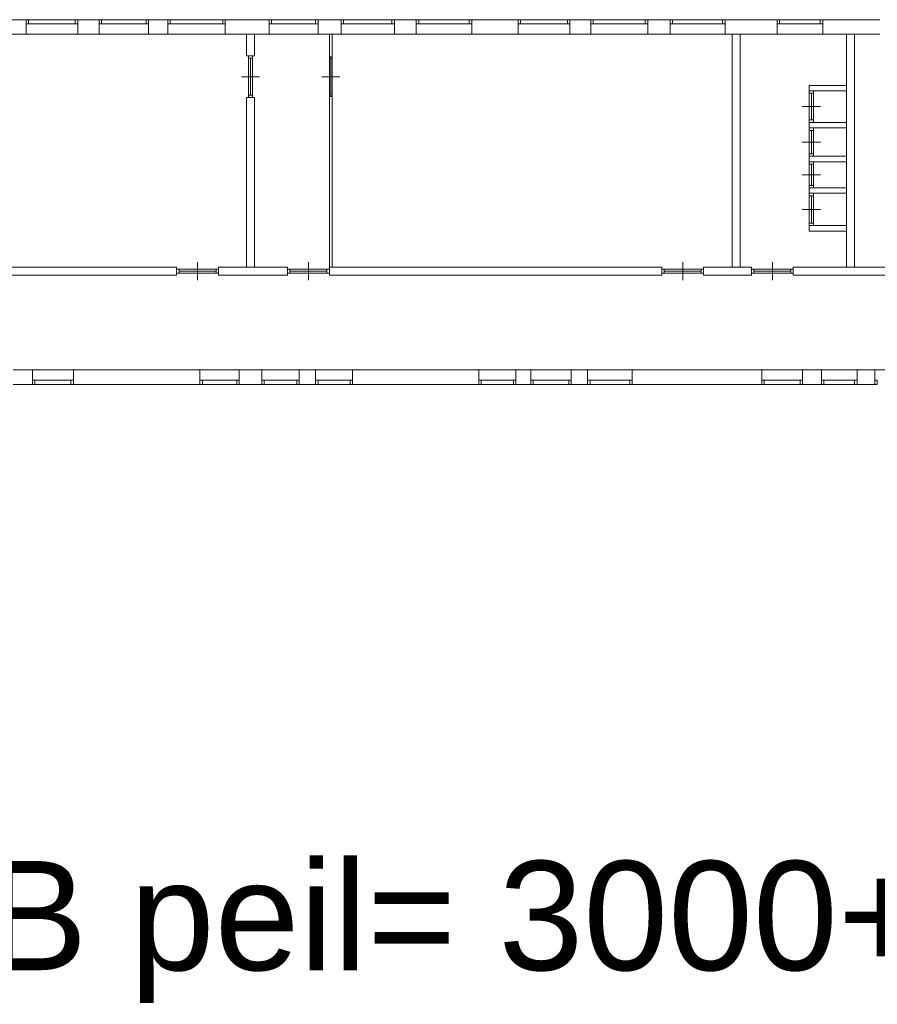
# Model space of a CAD drawing. Header units: millimetres. Extents: x 755778 to 1537169, y 90093 to 392038.
# Tile 57 of 134: x 933966 to 957539, y 271612 to 298662. Entities that reach past the tile are written whole.
import ezdxf

# ---------------------------------------------------------------- set-up
doc = ezdxf.new("R2010")
doc.units = ezdxf.units.MM
doc.layers.add('NIV 1HB', color=7, linetype='Continuous')
doc.styles.get("Standard").update_dxf_attribs({"font": 'arial.ttf'})

msp = doc.modelspace()

# ---------------------------------------------------------------- linework, layer by layer
at = {"layer": 'NIV 1HB', "color": 253, "lineweight": 5, "true_color": 0x9ea0a1}
for p, q in [((934145.2, 298662.4), (933085.2, 298662.4)), ((934212.2, 298662.4), (934145.2, 298662.4)), ((934145.2, 298662.4), (934145.2, 298548.4)), ((934145.2, 298262.4), (934145.2, 298662.4)), ((934212.2, 298662.4), (934212.2, 298548.4)), ((934212.2, 298662.4), (935495.8, 298662.4)), ((935562.8, 298662.4), (935495.8, 298662.4)), ((935495.8, 298662.4), (935495.8, 298548.4)), ((935562.8, 298662.4), (935562.8, 298548.4)), ((935562.8, 298662.4), (935562.8, 298262.4)), ((936147, 298662.4), (935562.8, 298662.4)), ((936214, 298662.4), (936147, 298662.4)), ((936147, 298662.4), (936147, 298548.4)), ((936147, 298262.4), (936147, 298662.4)), ((936214, 298662.4), (936214, 298548.4)), ((936214, 298662.4), (937440.2, 298662.4)), ((937507.2, 298662.4), (937440.2, 298662.4)), ((937440.2, 298662.4), (937440.2, 298548.4)), ((937507.2, 298662.4), (937507.2, 298548.4)), ((937507.2, 298662.4), (937507.2, 298262.4)), ((938034, 298662.4), (937507.2, 298662.4)), ((938101, 298662.4), (938034, 298662.4)), ((938034, 298662.4), (938034, 298548.4)), ((938034, 298262.4), (938034, 298662.4)), ((938101, 298662.4), (938101, 298548.4)), ((938101, 298662.4), (939547.4, 298662.4)), ((939614.4, 298662.4), (939547.4, 298662.4)), ((939547.4, 298662.4), (939547.4, 298548.4)), ((939614.4, 298662.4), (939614.4, 298548.4)), ((939614.4, 298662.4), (939614.4, 298262.4)), ((940821.2, 298662.4), (939614.4, 298662.4)), ((940888.2, 298662.4), (940821.2, 298662.4)), ((940821.2, 298662.4), (940821.2, 298548.4)), ((940821.2, 298262.4), (940821.2, 298662.4)), ((940888.2, 298662.4), (940888.2, 298548.4)), ((940888.2, 298662.4), (942099.9, 298662.4)), ((942166.9, 298662.4), (942099.9, 298662.4)), ((942099.9, 298662.4), (942099.9, 298548.4)), ((942166.9, 298662.4), (942166.9, 298548.4)), ((942166.9, 298662.4), (942166.9, 298262.4)), ((942799.1, 298662.4), (942166.9, 298662.4)), ((942866.1, 298662.4), (942799.1, 298662.4)), ((942799.1, 298662.4), (942799.1, 298548.4)), ((942799.1, 298262.4), (942799.1, 298662.4)), ((942866.1, 298662.4), (942866.1, 298548.4)), ((942866.1, 298662.4), (944197.6, 298662.4)), ((944264.6, 298662.4), (944197.6, 298662.4)), ((944197.6, 298662.4), (944197.6, 298548.4)), ((944264.6, 298662.4), (944264.6, 298548.4)), ((944264.6, 298662.4), (944264.6, 298262.4)), ((944868, 298662.4), (944264.6, 298662.4)), ((944935, 298662.4), (944868, 298662.4)), ((944868, 298662.4), (944868, 298548.4)), ((944868, 298262.4), (944868, 298662.4)), ((944935, 298662.4), (944935, 298548.4)), ((944935, 298662.4), (946323.9, 298662.4)), ((946390.9, 298662.4), (946323.9, 298662.4)), ((946323.9, 298662.4), (946323.9, 298548.4)), ((946390.9, 298662.4), (946390.9, 298548.4)), ((946390.9, 298662.4), (946390.9, 298262.4)), ((947667.6, 298662.4), (946390.9, 298662.4)), ((947734.6, 298662.4), (947667.6, 298662.4)), ((947667.6, 298662.4), (947667.6, 298548.4)), ((947667.6, 298262.4), (947667.6, 298662.4)), ((947734.6, 298662.4), (947734.6, 298548.4)), ((947734.6, 298662.4), (949023, 298662.4)), ((949090, 298662.4), (949023, 298662.4)), ((949023, 298662.4), (949023, 298548.4)), ((949090, 298662.4), (949090, 298548.4)), ((949090, 298662.4), (949090, 298262.4)), ((949664.7, 298662.4), (949090, 298662.4)), ((949731.7, 298662.4), (949664.7, 298662.4)), ((949664.7, 298662.4), (949664.7, 298548.4)), ((949664.7, 298262.4), (949664.7, 298662.4)), ((949731.7, 298662.4), (949731.7, 298548.4)), ((949731.7, 298662.4), (951162.3, 298662.4)), ((951229.3, 298662.4), (951162.3, 298662.4)), ((951162.3, 298662.4), (951162.3, 298548.4)), ((951229.3, 298662.4), (951229.3, 298548.4)), ((951847.1, 298662.4), (951229.3, 298662.4)), ((951229.3, 298662.4), (951229.3, 298262.4)), ((951229.3, 298662.4), (951229.3, 298262.4)), ((951847.1, 298662.4), (951229.3, 298662.4)), ((951914.1, 298662.4), (951847.1, 298662.4)), ((951847.1, 298662.4), (951847.1, 298548.4)), ((951847.1, 298262.4), (951847.1, 298662.4)), ((951847.1, 298262.4), (951847.1, 298662.4)), ((951914.1, 298662.4), (951914.1, 298548.4)), ((951914.1, 298662.4), (953285.7, 298662.4)), ((953352.7, 298662.4), (953285.7, 298662.4)), ((953285.7, 298662.4), (953285.7, 298548.4)), ((953352.7, 298662.4), (953352.7, 298548.4)), ((954784.7, 298662.4), (953352.7, 298662.4)), ((953352.7, 298662.4), (953352.7, 298262.4)), ((954851.7, 298662.4), (954784.7, 298662.4)), ((954784.7, 298662.4), (954784.7, 298548.4)), ((954784.7, 298262.4), (954784.7, 298662.4)), ((954851.7, 298662.4), (954851.7, 298548.4)), ((954851.7, 298662.4), (955971.4, 298662.4)), ((956038.4, 298662.4), (955971.4, 298662.4)), ((955971.4, 298662.4), (955971.4, 298548.4)), ((956038.4, 298662.4), (956038.4, 298548.4)), ((957605.7, 298662.4), (956038.4, 298662.4)), ((956038.4, 298662.4), (956038.4, 298262.4)), ((934145.2, 298548.4), (934212.2, 298548.4)), ((934212.2, 298548.4), (935495.8, 298548.4)), ((935495.8, 298548.4), (935562.8, 298548.4)), ((936147, 298548.4), (936214, 298548.4)), ((936214, 298548.4), (937440.2, 298548.4)), ((937440.2, 298548.4), (937507.2, 298548.4)), ((938034, 298548.4), (938101, 298548.4)), ((938101, 298548.4), (939547.4, 298548.4)), ((939547.4, 298548.4), (939614.4, 298548.4)), ((940821.2, 298548.4), (940888.2, 298548.4)), ((940888.2, 298548.4), (942099.9, 298548.4)), ((942099.9, 298548.4), (942166.9, 298548.4)), ((942799.1, 298548.4), (942866.1, 298548.4)), ((942866.1, 298548.4), (944197.6, 298548.4)), ((944197.6, 298548.4), (944264.6, 298548.4)), ((944868, 298548.4), (944935, 298548.4)), ((946323.9, 298548.4), (944935, 298548.4)), ((946323.9, 298548.4), (946390.9, 298548.4)), ((947667.6, 298548.4), (947734.6, 298548.4)), ((949023, 298548.4), (947734.6, 298548.4)), ((949023, 298548.4), (949090, 298548.4)), ((949664.7, 298548.4), (949731.7, 298548.4)), ((951162.3, 298548.4), (949731.7, 298548.4)), ((951162.3, 298548.4), (951229.3, 298548.4)), ((951847.1, 298548.4), (951914.1, 298548.4)), ((953285.7, 298548.4), (951914.1, 298548.4)), ((953285.7, 298548.4), (953352.7, 298548.4)), ((954784.7, 298548.4), (954851.7, 298548.4)), ((954851.7, 298548.4), (955971.4, 298548.4)), ((955971.4, 298548.4), (956038.4, 298548.4)), ((933085.2, 298262.4), (934145.2, 298262.4)), ((934145.2, 298262.4), (935562.8, 298262.4)), ((935562.8, 298262.4), (936147, 298262.4)), ((936147, 298262.4), (937507.2, 298262.4)), ((937507.2, 298262.4), (938034, 298262.4)), ((938034, 298262.4), (939614.4, 298262.4)), ((939614.4, 298262.4), (940821.2, 298262.4)), ((940419.9, 298262.4), (940199.9, 298262.4)), ((940199.9, 298262.4), (940199.9, 297671)), ((940419.9, 297671), (940419.9, 298262.4)), ((940821.2, 298262.4), (942166.9, 298262.4)), ((942166.9, 298262.4), (942799.1, 298262.4)), ((942557.8, 298262.4), (942477.8, 298262.4)), ((942477.8, 298262.4), (942477.8, 297644)), ((942557.8, 297644), (942557.8, 298262.4)), ((942799.1, 298262.4), (944264.6, 298262.4)), ((944264.6, 298262.4), (944868, 298262.4)), ((944868, 298262.4), (946390.9, 298262.4)), ((946390.9, 298262.4), (947667.6, 298262.4)), ((947667.6, 298262.4), (949090, 298262.4)), ((949090, 298262.4), (949664.7, 298262.4)), ((949664.7, 298262.4), (951229.3, 298262.4)), ((951229.3, 298262.4), (951847.1, 298262.4)), ((951229.3, 298262.4), (951847.1, 298262.4)), ((951847.1, 298262.4), (953352.7, 298262.4)), ((953352.7, 298262.4), (954784.7, 298262.4)), ((953772.4, 298262.4), (953552.4, 298262.4)), ((953552.4, 298262.4), (953552.4, 291862.4)), ((953772.4, 291862.4), (953772.4, 298262.4)), ((954784.7, 298262.4), (956038.4, 298262.4)), ((956038.4, 298262.4), (957605.7, 298262.4)), ((956688.2, 291862.4), (956688.2, 298262.4)), ((956688.2, 298262.4), (956908.2, 298262.4)), ((956908.2, 298262.4), (956908.2, 291862.4)), ((940199.9, 297671), (940419.9, 297671)), ((940252.9, 297671), (940252.9, 297604)), ((940252.9, 297671), (940366.9, 297671)), ((940252.9, 297604), (940366.9, 297604)), ((940252.9, 297604), (940252.9, 296588)), ((940309.9, 297604), (940309.9, 296588)), ((940366.9, 297604), (940366.9, 297671)), ((940366.9, 297604), (940366.9, 296588)), ((942477.8, 297644), (942557.8, 297644)), ((942477.8, 297604), (942477.8, 297644)), ((942477.8, 297644), (942557.8, 297644)), ((942477.8, 297604), (942477.8, 296588)), ((942557.8, 297604), (942477.8, 297604)), ((942517.8, 297604), (942517.8, 296588)), ((942557.8, 297644), (942557.8, 297604)), ((942557.8, 297604), (942557.8, 296588)), ((940059.9, 297096), (940559.9, 297096)), ((942267.8, 297096), (942767.8, 297096)), ((956688.2, 296858.6), (955668.9, 296858.6)), ((955668.9, 296858.6), (955668.9, 296708.6)), ((956688.2, 296708.6), (956688.2, 296858.6)), ((940419.9, 296521), (940199.9, 296521)), ((940199.9, 296521), (940199.9, 291862.4)), ((940252.9, 296588), (940252.9, 296521)), ((940252.9, 296588), (940366.9, 296588)), ((940252.9, 296521), (940366.9, 296521)), ((940366.9, 296521), (940366.9, 296588)), ((940419.9, 291862.4), (940419.9, 296521)), ((942477.8, 296548), (942477.8, 296588)), ((942477.8, 296588), (942557.8, 296588)), ((942477.8, 296548), (942477.8, 291862.4)), ((942557.8, 296548), (942477.8, 296548)), ((942557.8, 296548), (942477.8, 296548)), ((942557.8, 296588), (942557.8, 296548)), ((942557.8, 291862.4), (942557.8, 296548)), ((955668.9, 296708.6), (955668.9, 296641.6)), ((955782.9, 296708.6), (955668.9, 296708.6)), ((955668.9, 296708.6), (956688.2, 296708.6)), ((955782.9, 296641.6), (955668.9, 296641.6)), ((955668.9, 295906.7), (955668.9, 296641.6)), ((955725.9, 295906.7), (955725.9, 296641.6)), ((955782.9, 296641.6), (955782.9, 296708.6)), ((955782.9, 295906.7), (955782.9, 296641.6)), ((955975.9, 296274.2), (955475.9, 296274.2)), ((955668.9, 295906.7), (955668.9, 295839.7)), ((955782.9, 295906.7), (955668.9, 295906.7)), ((955782.9, 295839.7), (955668.9, 295839.7)), ((956688.2, 295839.7), (955668.9, 295839.7)), ((955668.9, 295839.7), (955668.9, 295689.7)), ((955668.9, 295689.7), (955668.9, 295622.7)), ((955782.9, 295689.7), (955668.9, 295689.7)), ((955668.9, 295689.7), (956688.2, 295689.7)), ((955782.9, 295839.7), (955782.9, 295906.7)), ((955782.9, 295622.7), (955782.9, 295689.7)), ((956688.2, 295689.7), (956688.2, 295839.7)), ((955782.9, 295622.7), (955668.9, 295622.7)), ((955668.9, 294978.6), (955668.9, 295622.7)), ((955725.9, 294978.6), (955725.9, 295622.7)), ((955782.9, 294978.6), (955782.9, 295622.7)), ((955975.9, 295300.7), (955475.9, 295300.7)), ((955668.9, 294978.6), (955668.9, 294911.6)), ((955782.9, 294978.6), (955668.9, 294978.6)), ((955782.9, 294911.6), (955668.9, 294911.6)), ((956688.2, 294911.6), (955668.9, 294911.6)), ((955668.9, 294911.6), (955668.9, 294761.6)), ((955782.9, 294911.6), (955782.9, 294978.6)), ((956688.2, 294761.6), (956688.2, 294911.6)), ((955668.9, 294761.6), (955668.9, 294694.6)), ((955782.9, 294761.6), (955668.9, 294761.6)), ((955668.9, 294761.6), (956688.2, 294761.6)), ((955782.9, 294694.6), (955668.9, 294694.6)), ((955668.9, 294111), (955668.9, 294694.6)), ((955725.9, 294111), (955725.9, 294694.6)), ((955782.9, 294694.6), (955782.9, 294761.6)), ((955782.9, 294111), (955782.9, 294694.6)), ((955975.9, 294402.8), (955475.9, 294402.8)), ((955668.9, 294111), (955668.9, 294044)), ((955782.9, 294111), (955668.9, 294111)), ((955782.9, 294044), (955668.9, 294044)), ((956688.2, 294044), (955668.9, 294044)), ((955668.9, 294044), (955668.9, 293894)), ((955782.9, 294044), (955782.9, 294111)), ((956688.2, 293894), (956688.2, 294044)), ((955668.9, 293894), (955668.9, 293827)), ((955782.9, 293894), (955668.9, 293894)), ((955668.9, 293894), (956688.2, 293894)), ((955782.9, 293827), (955668.9, 293827)), ((955668.9, 293827), (955668.9, 293071.9)), ((955725.9, 293827), (955725.9, 293071.9)), ((955782.9, 293827), (955782.9, 293894)), ((955782.9, 293827), (955782.9, 293071.9)), ((955975.9, 293449.5), (955475.9, 293449.5)), ((955668.9, 293071.9), (955668.9, 293004.9)), ((955782.9, 293071.9), (955668.9, 293071.9)), ((955782.9, 293004.9), (955668.9, 293004.9)), ((956688.2, 293004.9), (955668.9, 293004.9)), ((955668.9, 293004.9), (955668.9, 292854.9)), ((955782.9, 293004.9), (955782.9, 293071.9)), ((956688.2, 292854.9), (956688.2, 293004.9)), ((955668.9, 292854.9), (956688.2, 292854.9)), ((938856.2, 291502.4), (938856.2, 292002.4)), ((941902.8, 291502.4), (941902.8, 292002.4)), ((952190.7, 291502.4), (952190.7, 292002.4)), ((954653.8, 291502.4), (954653.8, 292002.4)), ((929430.5, 291642.4), (938281.2, 291642.4)), ((938281.2, 291862.4), (929588.8, 291862.4)), ((938281.2, 291642.4), (938281.2, 291862.4)), ((938348.2, 291809.4), (938281.2, 291809.4)), ((938281.2, 291809.4), (938281.2, 291695.4)), ((938281.2, 291695.4), (938348.2, 291695.4)), ((938348.2, 291809.4), (938348.2, 291695.4)), ((939364.2, 291809.4), (938348.2, 291809.4)), ((939364.2, 291752.4), (938348.2, 291752.4)), ((939364.2, 291695.4), (938348.2, 291695.4)), ((939431.2, 291809.4), (939364.2, 291809.4)), ((939364.2, 291809.4), (939364.2, 291695.4)), ((939364.2, 291695.4), (939431.2, 291695.4)), ((939431.2, 291862.4), (939431.2, 291642.4)), ((941327.8, 291862.4), (939431.2, 291862.4)), ((939431.2, 291862.4), (939431.2, 291642.4)), ((941327.8, 291862.4), (939431.2, 291862.4)), ((939431.2, 291809.4), (939431.2, 291695.4)), ((939431.2, 291642.4), (941327.8, 291642.4)), ((939431.2, 291642.4), (941327.8, 291642.4)), ((940199.9, 291862.4), (940419.9, 291862.4)), ((941327.8, 291642.4), (941327.8, 291862.4)), ((941327.8, 291642.4), (941327.8, 291862.4)), ((941394.8, 291809.4), (941327.8, 291809.4)), ((941327.8, 291809.4), (941327.8, 291695.4)), ((941327.8, 291695.4), (941394.8, 291695.4)), ((941394.8, 291809.4), (941394.8, 291695.4)), ((941394.8, 291809.4), (942410.8, 291809.4)), ((942410.8, 291752.4), (941394.8, 291752.4)), ((942410.8, 291695.4), (941394.8, 291695.4)), ((942477.8, 291809.4), (942410.8, 291809.4)), ((942410.8, 291809.4), (942410.8, 291695.4)), ((942410.8, 291695.4), (942477.8, 291695.4)), ((942477.8, 291862.4), (942557.8, 291862.4)), ((942477.8, 291862.4), (942477.8, 291642.4)), ((951615.7, 291862.4), (942477.8, 291862.4)), ((951615.7, 291862.4), (942477.8, 291862.4)), ((942477.8, 291862.4), (942477.8, 291642.4)), ((942477.8, 291809.4), (942477.8, 291695.4)), ((942477.8, 291642.4), (951615.7, 291642.4)), ((942477.8, 291642.4), (951615.7, 291642.4)), ((951615.7, 291642.4), (951615.7, 291862.4)), ((951615.7, 291642.4), (951615.7, 291862.4)), ((951682.7, 291809.4), (951615.7, 291809.4)), ((951615.7, 291809.4), (951615.7, 291695.4)), ((951615.7, 291695.4), (951682.7, 291695.4)), ((951682.7, 291809.4), (951682.7, 291695.4)), ((951682.7, 291809.4), (952698.7, 291809.4)), ((951682.7, 291752.4), (952698.7, 291752.4)), ((951682.7, 291695.4), (952698.7, 291695.4)), ((952765.7, 291809.4), (952698.7, 291809.4)), ((952698.7, 291809.4), (952698.7, 291695.4)), ((952698.7, 291695.4), (952765.7, 291695.4)), ((952765.7, 291862.4), (952765.7, 291642.4)), ((954078.8, 291862.4), (952765.7, 291862.4)), ((952765.7, 291809.4), (952765.7, 291695.4)), ((952765.7, 291642.4), (954078.8, 291642.4)), ((953552.4, 291862.4), (953772.4, 291862.4)), ((954078.8, 291642.4), (954078.8, 291862.4)), ((954145.8, 291809.4), (954078.8, 291809.4)), ((954078.8, 291809.4), (954078.8, 291695.4)), ((954078.8, 291695.4), (954145.8, 291695.4)), ((954145.8, 291809.4), (954145.8, 291695.4)), ((954145.8, 291809.4), (955161.8, 291809.4)), ((954145.8, 291752.4), (955161.8, 291752.4)), ((954145.8, 291695.4), (955161.8, 291695.4)), ((955228.8, 291809.4), (955161.8, 291809.4)), ((955161.8, 291809.4), (955161.8, 291695.4)), ((955161.8, 291695.4), (955228.8, 291695.4)), ((955228.8, 291862.4), (955228.8, 291642.4)), ((961954.1, 291862.4), (955228.8, 291862.4)), ((955228.8, 291809.4), (955228.8, 291695.4)), ((955228.8, 291642.4), (961954.1, 291642.4)), ((956908.2, 291862.4), (956688.2, 291862.4)), ((934317.6, 289042.4), (933787.8, 289042.4)), ((935443.5, 289042.4), (934317.6, 289042.4)), ((934317.6, 288642.4), (934317.6, 289042.4)), ((935443.5, 289042.4), (935443.5, 288642.4)), ((938920.9, 289042.4), (935443.5, 289042.4)), ((940001.9, 289042.4), (938920.9, 289042.4)), ((938920.9, 288642.4), (938920.9, 289042.4)), ((940001.9, 289042.4), (940001.9, 288642.4)), ((940620.9, 289042.4), (940001.9, 289042.4)), ((941651.9, 289042.4), (940620.9, 289042.4)), ((940620.9, 288642.4), (940620.9, 289042.4)), ((941651.9, 289042.4), (941651.9, 288642.4)), ((942101.4, 289042.4), (941651.9, 289042.4)), ((943117.8, 289042.4), (942101.4, 289042.4)), ((942101.4, 288642.4), (942101.4, 289042.4)), ((943117.8, 289042.4), (943117.8, 288642.4)), ((946582.3, 289042.4), (943117.8, 289042.4)), ((947605.7, 289042.4), (946582.3, 289042.4)), ((946582.3, 288642.4), (946582.3, 289042.4)), ((947605.7, 289042.4), (947605.7, 288642.4)), ((948015, 289042.4), (947605.7, 289042.4)), ((949124.6, 289042.4), (948015, 289042.4)), ((948015, 288642.4), (948015, 289042.4)), ((949124.6, 289042.4), (949124.6, 288642.4)), ((949577, 289042.4), (949124.6, 289042.4)), ((950805.1, 289042.4), (949577, 289042.4)), ((949577, 288642.4), (949577, 289042.4)), ((950805.1, 289042.4), (950805.1, 288642.4)), ((954365.3, 289042.4), (950805.1, 289042.4)), ((955485.6, 289042.4), (954365.3, 289042.4)), ((954365.3, 288642.4), (954365.3, 289042.4)), ((955485.6, 289042.4), (955485.6, 288642.4)), ((956003.4, 289042.4), (955485.6, 289042.4)), ((956982.6, 289042.4), (956003.4, 289042.4)), ((956003.4, 288642.4), (956003.4, 289042.4)), ((956982.6, 289042.4), (956982.6, 288642.4)), ((957472.1, 289042.4), (956982.6, 289042.4)), ((958630.1, 289042.4), (957472.1, 289042.4)), ((957472.1, 288642.4), (957472.1, 289042.4)), ((933787.8, 288642.4), (934317.6, 288642.4)), ((934384.6, 288756.4), (934317.6, 288756.4)), ((934317.6, 288756.4), (934317.6, 288642.4)), ((934317.6, 288642.4), (934384.6, 288642.4)), ((934384.6, 288756.4), (934384.6, 288642.4)), ((935376.5, 288756.4), (934384.6, 288756.4)), ((935376.5, 288642.4), (934384.6, 288642.4)), ((935443.5, 288756.4), (935376.5, 288756.4)), ((935376.5, 288756.4), (935376.5, 288642.4)), ((935376.5, 288642.4), (935443.5, 288642.4)), ((935443.5, 288756.4), (935443.5, 288642.4)), ((935443.5, 288642.4), (938920.9, 288642.4)), ((938987.9, 288756.4), (938920.9, 288756.4)), ((938920.9, 288756.4), (938920.9, 288642.4)), ((938920.9, 288642.4), (938987.9, 288642.4)), ((938987.9, 288756.4), (938987.9, 288642.4)), ((939934.9, 288756.4), (938987.9, 288756.4)), ((939934.9, 288642.4), (938987.9, 288642.4)), ((940001.9, 288756.4), (939934.9, 288756.4)), ((939934.9, 288756.4), (939934.9, 288642.4)), ((939934.9, 288642.4), (940001.9, 288642.4)), ((940001.9, 288756.4), (940001.9, 288642.4)), ((940001.9, 288642.4), (940620.9, 288642.4)), ((940687.9, 288756.4), (940620.9, 288756.4)), ((940620.9, 288756.4), (940620.9, 288642.4)), ((940620.9, 288642.4), (940687.9, 288642.4)), ((940687.9, 288756.4), (940687.9, 288642.4)), ((941584.9, 288756.4), (940687.9, 288756.4)), ((941584.9, 288642.4), (940687.9, 288642.4)), ((941651.9, 288756.4), (941584.9, 288756.4)), ((941584.9, 288756.4), (941584.9, 288642.4)), ((941584.9, 288642.4), (941651.9, 288642.4)), ((941651.9, 288756.4), (941651.9, 288642.4)), ((941651.9, 288642.4), (942101.4, 288642.4)), ((942168.4, 288756.4), (942101.4, 288756.4)), ((942101.4, 288756.4), (942101.4, 288642.4)), ((942101.4, 288642.4), (942168.4, 288642.4)), ((942168.4, 288756.4), (942168.4, 288642.4)), ((943050.8, 288756.4), (942168.4, 288756.4)), ((943050.8, 288642.4), (942168.4, 288642.4)), ((943117.8, 288756.4), (943050.8, 288756.4)), ((943050.8, 288756.4), (943050.8, 288642.4)), ((943050.8, 288642.4), (943117.8, 288642.4)), ((943117.8, 288756.4), (943117.8, 288642.4)), ((943117.8, 288642.4), (946582.3, 288642.4)), ((946649.3, 288756.4), (946582.3, 288756.4)), ((946582.3, 288756.4), (946582.3, 288642.4)), ((946582.3, 288642.4), (946649.3, 288642.4)), ((946649.3, 288756.4), (946649.3, 288642.4)), ((947538.7, 288756.4), (946649.3, 288756.4)), ((947538.7, 288642.4), (946649.3, 288642.4)), ((947605.7, 288756.4), (947538.7, 288756.4)), ((947538.7, 288756.4), (947538.7, 288642.4)), ((947538.7, 288642.4), (947605.7, 288642.4)), ((947605.7, 288756.4), (947605.7, 288642.4)), ((947605.7, 288642.4), (948015, 288642.4)), ((948082, 288756.4), (948015, 288756.4)), ((948015, 288756.4), (948015, 288642.4)), ((948015, 288642.4), (948082, 288642.4)), ((948082, 288756.4), (948082, 288642.4)), ((949057.6, 288756.4), (948082, 288756.4)), ((949057.6, 288642.4), (948082, 288642.4)), ((949124.6, 288756.4), (949057.6, 288756.4)), ((949057.6, 288756.4), (949057.6, 288642.4)), ((949057.6, 288642.4), (949124.6, 288642.4)), ((949124.6, 288756.4), (949124.6, 288642.4)), ((949124.6, 288642.4), (949577, 288642.4)), ((949644, 288756.4), (949577, 288756.4)), ((949577, 288756.4), (949577, 288642.4)), ((949577, 288642.4), (949644, 288642.4)), ((949644, 288756.4), (949644, 288642.4)), ((950738.1, 288756.4), (949644, 288756.4)), ((950738.1, 288642.4), (949644, 288642.4)), ((950805.1, 288756.4), (950738.1, 288756.4)), ((950738.1, 288756.4), (950738.1, 288642.4)), ((950738.1, 288642.4), (950805.1, 288642.4)), ((950805.1, 288756.4), (950805.1, 288642.4)), ((950805.1, 288642.4), (954365.3, 288642.4)), ((954432.3, 288756.4), (954365.3, 288756.4)), ((954365.3, 288756.4), (954365.3, 288642.4)), ((954365.3, 288642.4), (954432.3, 288642.4)), ((954432.3, 288756.4), (954432.3, 288642.4)), ((955418.6, 288756.4), (954432.3, 288756.4)), ((955418.6, 288642.4), (954432.3, 288642.4)), ((955485.6, 288756.4), (955418.6, 288756.4)), ((955418.6, 288756.4), (955418.6, 288642.4)), ((955418.6, 288642.4), (955485.6, 288642.4)), ((955485.6, 288756.4), (955485.6, 288642.4)), ((955485.6, 288642.4), (956003.4, 288642.4)), ((956070.4, 288756.4), (956003.4, 288756.4)), ((956003.4, 288756.4), (956003.4, 288642.4)), ((956003.4, 288642.4), (956070.4, 288642.4)), ((956070.4, 288756.4), (956070.4, 288642.4)), ((956915.6, 288756.4), (956070.4, 288756.4)), ((956915.6, 288642.4), (956070.4, 288642.4)), ((956982.6, 288756.4), (956915.6, 288756.4)), ((956915.6, 288756.4), (956915.6, 288642.4)), ((956915.6, 288642.4), (956982.6, 288642.4)), ((956982.6, 288756.4), (956982.6, 288642.4)), ((956982.6, 288642.4), (957472.1, 288642.4)), ((957539.1, 288756.4), (957472.1, 288756.4)), ((957472.1, 288756.4), (957472.1, 288642.4)), ((957472.1, 288642.4), (957539.1, 288642.4)), ((957539.1, 288756.4), (957539.1, 288642.4))]:
    msp.add_line(p, q, dxfattribs=at)

# ---------------------------------------------------------------- texts
at = {"layer": 'NIV 1HB', "color": 7, "lineweight": 5}
msp.add_text('niveau 1HB peil= 3000+', height=3000, dxfattribs=at).set_placement((914165.7, 272549.4))

doc.saveas('drawing.dxf')
